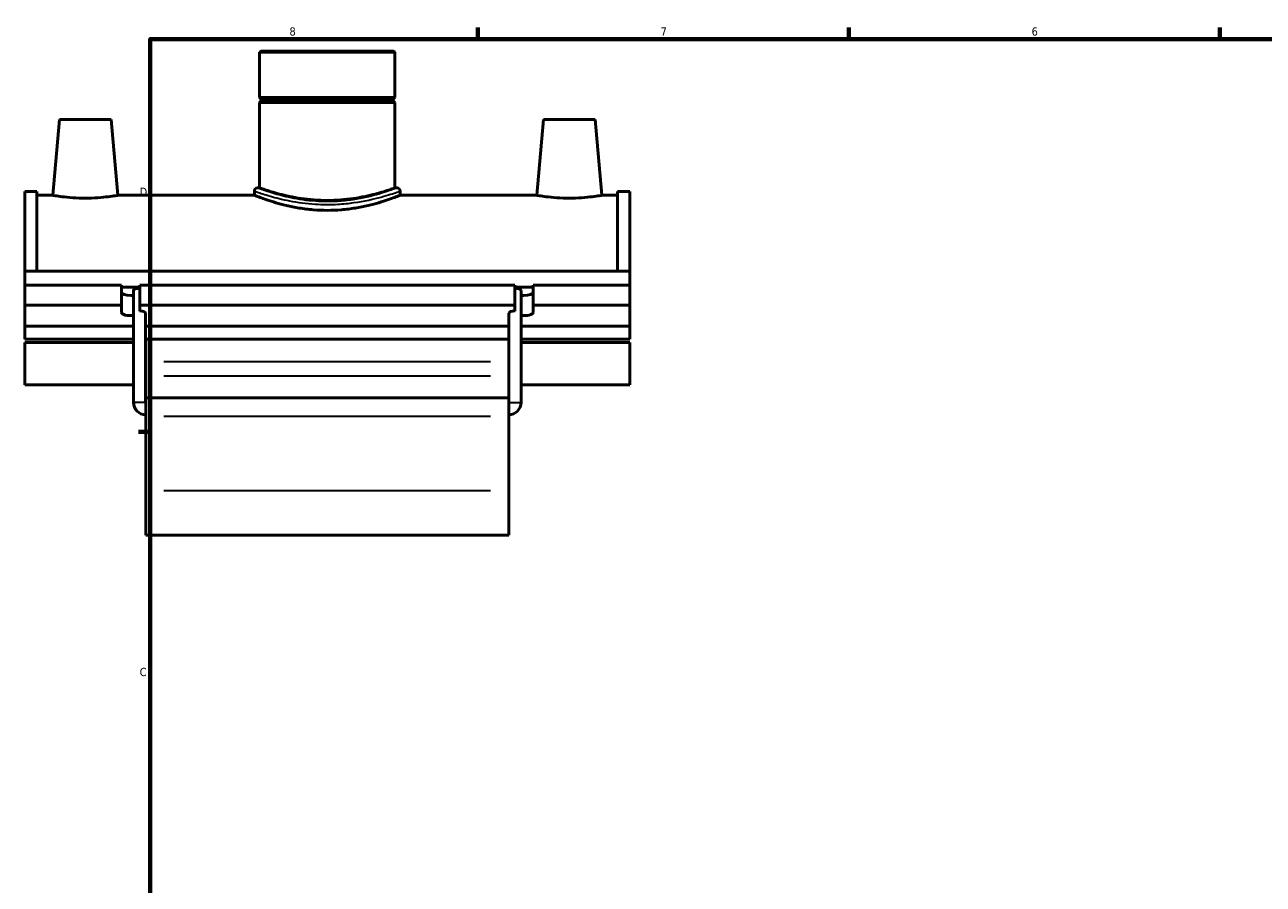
# Model space of a CAD drawing. Header units: inches. Extents: x -0.9 to 55.8, y -1.4 to 44.9.
# Tile 2 of 8: x -0.9 to 13.2, y 11.3 to 21.2. Entities that reach past the tile are written whole.
import ezdxf

# ---------------------------------------------------------------- set-up
doc = ezdxf.new("R2010")
doc.units = ezdxf.units.IN
doc.header["$MEASUREMENT"] = 0
for name, color, linetype, lineweight in [('Border (ANSI)', 7, 'Continuous', 70), ('Visible (ANSI)', 7, 'Continuous', 50), ('Visible Narrow (ANSI)', 7, 'Continuous', 35)]:
    doc.layers.add(name, color=color, linetype=linetype, lineweight=lineweight)
doc.styles.add('Note Text (ANSI)', font='tahoma.ttf')

# ---------------------------------------------------------------- blocks, each defined once
blk = doc.blocks.new('Borders Default Border')
at = {"layer": 'Border (ANSI)'}
for p, q in [((4.25, 21), (4.25, 21.134)), ((8.5, 21), (8.5, 21.134)), ((12.75, 21), (12.75, 21.134)), ((0.5, 16.5), (0.366, 16.5))]:
    blk.add_line(p, q, dxfattribs=at)
at = {"layer": 'Border (ANSI)', "flags": 128}
blk.add_lwpolyline([(0.5, 1), (0.5, 21), (33.5, 21), (33.5, 1), (0.5, 1)], dxfattribs=at)
at = {"layer": 'Border (ANSI)', "color": 5, "true_color": 0x0000ff, "char_height": 0.0945, "attachment_point": 7, "style": 'Note Text (ANSI)'}
for s, insert in [('8', (2.094, 21.038)), ('7', (6.346, 21.04)), ('6', (10.595, 21.038)), ('D', (0.378, 19.203)), ('C', (0.378, 13.701))]:
    blk.add_mtext(s, dxfattribs=dict(at, insert=insert))

msp = doc.modelspace()

# ---------------------------------------------------------------- linework, layer by layer
at = {"layer": 'Visible (ANSI)'}
for p, q in [((1.764, 20.861), (1.752, 20.849)), ((1.764, 20.861), (3.29, 20.861)), ((3.29, 20.861), (3.302, 20.849)), ((3.302, 20.849), (1.752, 20.849)), ((1.752, 20.849), (1.752, 20.331)), ((3.302, 20.849), (3.302, 20.331)), ((1.752, 20.331), (3.302, 20.331)), ((1.771, 20.311), (1.752, 20.331)), ((1.771, 20.291), (1.752, 20.272)), ((1.771, 20.311), (3.282, 20.311)), ((1.771, 20.311), (1.771, 20.291)), ((3.282, 20.291), (1.771, 20.291)), ((3.282, 20.311), (3.302, 20.331)), ((3.282, 20.311), (3.282, 20.291)), ((3.282, 20.291), (3.302, 20.272)), ((3.302, 20.272), (1.752, 20.272)), ((1.752, 20.272), (1.752, 19.295)), ((3.302, 20.272), (3.302, 19.295)), ((-0.54, 20.077), (-0.616, 19.211)), ((-0.54, 20.077), (0.05, 20.077)), ((0.05, 20.077), (0.126, 19.211)), ((5.004, 20.077), (4.928, 19.211)), ((5.594, 20.077), (5.004, 20.077)), ((5.594, 20.077), (5.67, 19.211)), ((1.752, 19.295), (1.728, 19.295)), ((3.326, 19.295), (3.302, 19.295)), ((-0.938, 18.341), (-0.938, 19.253)), ((-0.8, 19.253), (-0.938, 19.253)), ((-0.8, 19.253), (-0.8, 18.341)), ((-0.8, 19.211), (-0.616, 19.211)), ((0.126, 19.211), (1.692, 19.211)), ((1.692, 19.259), (1.692, 19.211)), ((3.362, 19.259), (3.362, 19.211)), ((3.362, 19.211), (4.928, 19.211)), ((5.67, 19.211), (5.853, 19.211)), ((5.853, 19.253), (5.853, 18.341)), ((5.992, 19.253), (5.853, 19.253)), ((5.992, 18.341), (5.992, 19.253)), ((-0.938, 18.341), (5.992, 18.341)), ((-0.938, 18.182), (-0.938, 18.341)), ((5.992, 18.182), (5.992, 18.341)), ((-0.938, 18.182), (0.17, 18.182)), ((-0.938, 17.952), (-0.938, 18.182)), ((0.17, 17.952), (0.17, 18.182)), ((0.379, 18.182), (0.379, 17.952)), ((0.379, 18.182), (4.674, 18.182)), ((4.674, 17.952), (4.674, 18.182)), ((4.884, 18.182), (4.884, 17.952)), ((4.884, 18.182), (5.992, 18.182)), ((5.992, 17.952), (5.992, 18.182)), ((0.17, 18.158), (0.379, 18.158)), ((0.306, 16.838), (0.306, 18.12)), ((4.674, 18.158), (4.884, 18.158)), ((4.747, 16.838), (4.747, 18.12)), ((-0.938, 17.952), (0.17, 17.952)), ((-0.938, 17.713), (-0.938, 17.952)), ((0.17, 17.868), (0.17, 17.952)), ((0.379, 17.952), (0.379, 17.885)), ((0.379, 17.952), (4.674, 17.952)), ((4.674, 17.885), (4.674, 17.952)), ((4.884, 17.952), (4.884, 17.868)), ((4.884, 17.952), (5.992, 17.952)), ((5.992, 17.713), (5.992, 17.952)), ((0.446, 16.838), (0.446, 17.86)), ((4.608, 16.838), (4.608, 17.86)), ((0.306, 17.713), (-0.938, 17.713)), ((-0.938, 17.713), (-0.938, 17.564)), ((4.608, 17.713), (0.446, 17.713)), ((5.992, 17.713), (4.747, 17.713)), ((5.992, 17.564), (5.992, 17.713)), ((-0.938, 17.564), (0.306, 17.564)), ((-0.938, 17.524), (-0.938, 17.038)), ((-0.938, 17.524), (0.306, 17.524)), ((0.446, 17.564), (4.608, 17.564)), ((0.446, 17.524), (0.448, 17.524)), ((0.448, 17.564), (0.448, 17.302)), ((4.606, 17.302), (4.606, 17.564)), ((4.606, 17.524), (4.608, 17.524)), ((4.747, 17.564), (5.992, 17.564)), ((4.747, 17.524), (5.992, 17.524)), ((5.992, 17.038), (5.992, 17.524)), ((0.448, 17.302), (0.448, 17.143)), ((4.606, 17.143), (4.606, 17.302)), ((-0.938, 17.038), (0.306, 17.038)), ((0.446, 17.038), (0.448, 17.038)), ((0.448, 16.889), (0.448, 17.143)), ((4.606, 17.143), (4.606, 16.889)), ((4.606, 17.038), (4.608, 17.038)), ((4.747, 17.038), (5.992, 17.038)), ((0.448, 16.889), (0.448, 16.679)), ((0.448, 16.889), (4.606, 16.889)), ((4.606, 16.679), (4.606, 16.889)), ((0.448, 15.827), (0.448, 16.679)), ((4.606, 16.679), (4.606, 15.827)), ((0.448, 15.827), (0.448, 15.317)), ((4.606, 15.317), (4.606, 15.827)), ((0.448, 15.317), (4.606, 15.317))]:
    msp.add_line(p, q, dxfattribs=at)
for centre, radius, start, end in [((1.728, 19.259), 0.0358, 90, 180), ((3.326, 19.259), 0.0358, 0, 90), ((0.448, 16.838), 0.141, 180, 270), ((0.448, 16.838), 0.00175, 180, 270), ((4.606, 16.838), 0.141, 270, 0), ((4.606, 16.838), 0.00175, 270, 0)]:
    msp.add_arc(centre, radius, start, end, dxfattribs=at)
for centre, major_axis, ratio, start_param, end_param in [((0.275, 18.098), (-0.105, 0), 0.34202, 0, 1.570796), ((0.275, 18.098), (-0.105, 0), 0.34202, 1.570796, 1.879391), ((0.376, 18.12), (0.0698, 0), 0.36397, 1.526362, 3.141593), ((4.677, 18.12), (0.0698, 0), 0.36397, 0, 1.61523), ((4.779, 18.098), (-0.105, 0), 0.34202, 1.262201, 1.570796), ((4.779, 18.098), (0.105, 0), 0.34202, 4.712389, 6.283185), ((0.376, 17.86), (0.0698, 0), 0.36397, 0, 1.526362), ((4.677, 17.86), (0.0698, 0), 0.36397, 1.61523, 3.141593), ((0.275, 17.868), (-0.105, 0), 0.34202, 0, 1.879391), ((4.779, 17.868), (0.105, 0), 0.34202, 4.403794, 6.283185)]:
    msp.add_ellipse(centre, major_axis=major_axis, ratio=ratio, start_param=start_param, end_param=end_param, dxfattribs=at)
for points, knots in [([(2.527, 19.152), (2.478, 19.152), (2.427, 19.154), (2.327, 19.162), (2.277, 19.167), (2.181, 19.181), (2.136, 19.189), (2.052, 19.207), (2.013, 19.216), (1.945, 19.234), (1.912, 19.243), (1.856, 19.26), (1.831, 19.268), (1.791, 19.281), (1.776, 19.286), (1.756, 19.293), (1.752, 19.295), (1.752, 19.295)], [0, 0, 0, 0, 0.374523, 0.374523, 0.749045, 0.749045, 1.123568, 1.123568, 1.49809, 1.49809, 1.872384, 1.872384, 2.246678, 2.246678, 2.620972, 2.620972, 2.995265, 2.995265, 2.995265, 2.995265]), ([(3.302, 19.295), (3.302, 19.295), (3.297, 19.293), (3.277, 19.286), (3.262, 19.281), (3.223, 19.268), (3.198, 19.26), (3.141, 19.243), (3.109, 19.234), (3.041, 19.216), (3.002, 19.207), (2.918, 19.189), (2.872, 19.181), (2.777, 19.167), (2.727, 19.162), (2.627, 19.154), (2.576, 19.152), (2.527, 19.152)], [8.985796, 8.985796, 8.985796, 8.985796, 9.36009, 9.36009, 9.734383, 9.734383, 10.108677, 10.108677, 10.482971, 10.482971, 10.857493, 10.857493, 11.232016, 11.232016, 11.606539, 11.606539, 11.981061, 11.981061, 11.981061, 11.981061]), ([(0.126, 19.211), (0.126, 19.211), (0.117, 19.209), (0.079, 19.203), (0.051, 19.199), (-0.015, 19.19), (-0.056, 19.186), (-0.148, 19.179), (-0.198, 19.177), (-0.292, 19.177), (-0.342, 19.179), (-0.434, 19.186), (-0.475, 19.19), (-0.541, 19.199), (-0.569, 19.203), (-0.607, 19.209), (-0.616, 19.211), (-0.616, 19.211)], [1.429022, 1.429022, 1.429022, 1.429022, 1.785203, 1.785203, 2.141383, 2.141383, 2.499714, 2.499714, 2.858044, 2.858044, 3.215635, 3.215635, 3.573226, 3.573226, 3.930145, 3.930145, 4.287063, 4.287063, 4.287063, 4.287063]), ([(3.362, 19.211), (3.362, 19.211), (3.356, 19.209), (3.335, 19.201), (3.319, 19.194), (3.276, 19.178), (3.249, 19.169), (3.188, 19.148), (3.154, 19.137), (3.08, 19.115), (3.039, 19.104), (2.948, 19.083), (2.899, 19.073), (2.797, 19.056), (2.743, 19.049), (2.635, 19.04), (2.58, 19.038), (2.474, 19.038), (2.419, 19.04), (2.311, 19.049), (2.257, 19.056), (2.154, 19.073), (2.105, 19.083), (2.015, 19.104), (1.973, 19.115), (1.9, 19.137), (1.865, 19.148), (1.804, 19.169), (1.778, 19.178), (1.735, 19.194), (1.719, 19.201), (1.697, 19.209), (1.692, 19.211), (1.692, 19.211)], [3.234195, 3.234195, 3.234195, 3.234195, 3.638269, 3.638269, 4.042342, 4.042342, 4.446415, 4.446415, 4.850489, 4.850489, 5.254964, 5.254964, 5.65944, 5.65944, 6.063915, 6.063915, 6.468391, 6.468391, 6.872867, 6.872867, 7.277342, 7.277342, 7.681818, 7.681818, 8.086293, 8.086293, 8.490366, 8.490366, 8.89444, 8.89444, 9.298513, 9.298513, 9.702586, 9.702586, 9.702586, 9.702586]), ([(5.67, 19.211), (5.67, 19.211), (5.661, 19.209), (5.623, 19.203), (5.595, 19.199), (5.529, 19.19), (5.487, 19.186), (5.396, 19.179), (5.346, 19.177), (5.299, 19.177), (5.252, 19.177), (5.202, 19.179), (5.11, 19.186), (5.068, 19.19), (5.003, 19.199), (4.975, 19.203), (4.937, 19.209), (4.928, 19.211), (4.928, 19.211)], [4.287063, 4.287063, 4.287063, 4.287063, 4.643982, 4.643982, 5.000901, 5.000901, 5.358492, 5.358492, 5.716083, 5.716083, 5.716083, 6.074413, 6.074413, 6.432744, 6.432744, 6.788924, 6.788924, 7.145105, 7.145105, 7.145105, 7.145105])]:
    msp.add_open_spline(points, degree=3, knots=knots, dxfattribs=at)
at = {"layer": 'Visible Narrow (ANSI)'}
for p, q in [((4.398, 17.302), (0.656, 17.302)), ((0.656, 17.143), (4.398, 17.143)), ((0.445, 16.838), (0.307, 16.838)), ((4.608, 16.838), (4.746, 16.838)), ((0.656, 16.679), (4.398, 16.679)), ((0.656, 15.827), (4.398, 15.827))]:
    msp.add_line(p, q, dxfattribs=at)
for points, knots in [([(3.326, 19.295), (3.326, 19.295), (3.314, 19.29), (3.255, 19.269), (3.196, 19.248), (3.036, 19.201), (2.933, 19.176), (2.763, 19.151), (2.703, 19.145), (2.561, 19.136), (2.477, 19.137), (2.295, 19.149), (2.198, 19.163), (2.032, 19.198), (1.961, 19.217), (1.84, 19.254), (1.792, 19.271), (1.749, 19.287), (1.74, 19.29), (1.73, 19.294), (1.728, 19.295), (1.728, 19.295)], [9.692968, 9.692968, 9.692968, 9.692968, 10.308485, 10.308485, 11.210277, 11.210277, 12.158284, 12.158284, 12.627127, 12.627127, 13.259755, 13.259755, 14.042163, 14.042163, 14.769904, 14.769904, 15.552719, 15.552719, 15.901206, 15.901206, 16.154939, 16.154939, 16.154939, 16.154939]), ([(1.692, 19.259), (1.692, 19.259), (1.694, 19.258), (1.704, 19.255), (1.714, 19.251), (1.759, 19.236), (1.809, 19.219), (1.936, 19.183), (2.01, 19.164), (2.184, 19.13), (2.285, 19.116), (2.475, 19.104), (2.563, 19.103), (2.711, 19.112), (2.773, 19.118), (2.952, 19.143), (3.059, 19.167), (3.226, 19.213), (3.288, 19.233), (3.349, 19.254), (3.362, 19.259), (3.362, 19.259)], [-16.154939, -16.154939, -16.154939, -16.154939, -15.901206, -15.901206, -15.552719, -15.552719, -14.769904, -14.769904, -14.042163, -14.042163, -13.259755, -13.259755, -12.627127, -12.627127, -12.158284, -12.158284, -11.210277, -11.210277, -10.308485, -10.308485, -9.692968, -9.692968, -9.692968, -9.692968])]:
    msp.add_open_spline(points, degree=3, knots=knots, dxfattribs=at)

# ---------------------------------------------------------------- block references
msp.add_blockref('Borders Default Border', (0, 0))

doc.saveas('drawing.dxf')
